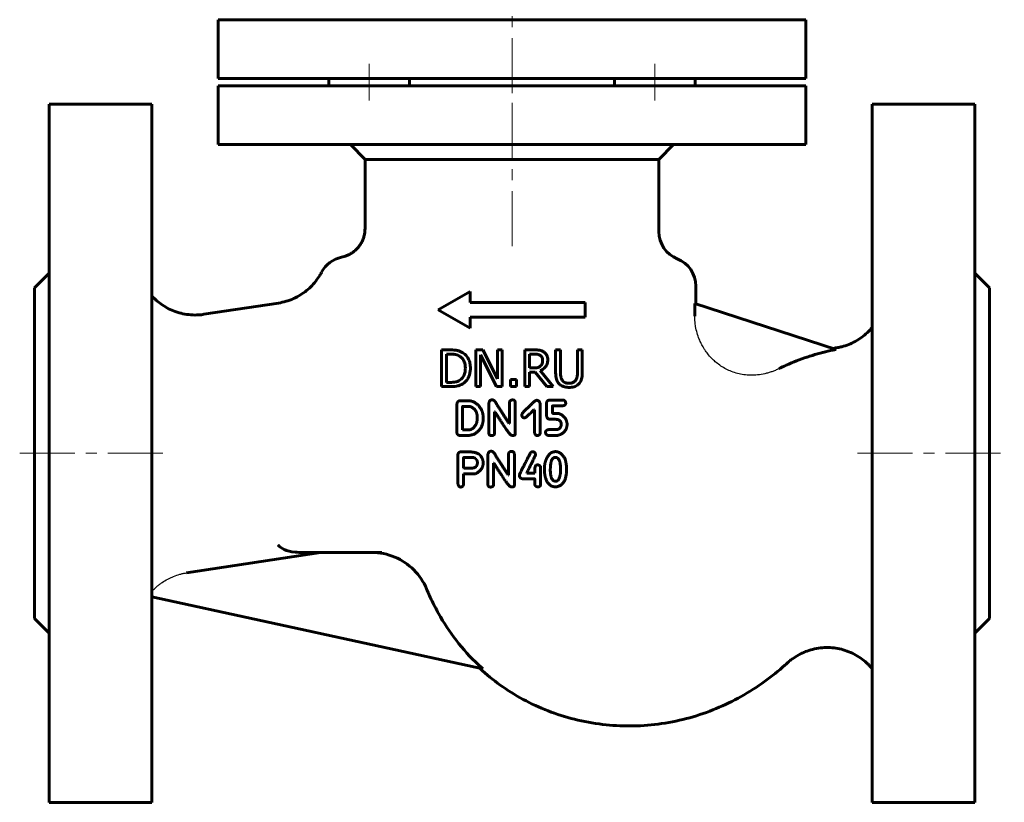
# Model space of a CAD drawing. Header units: millimetres. Extents: x -74 to 74, y -125 to 125.
# Tile 1 of 2: x -67 to 67, y -125 to -19. Entities that reach past the tile are written whole.
import ezdxf

# ---------------------------------------------------------------- set-up
doc = ezdxf.new("R2010")
doc.units = ezdxf.units.MM
for name, pattern in [('K5LT-1', [0]), ('K5LT_AXLED', [12, 7.5, -1.5, 1.5, -1.5]), ('K5LT_BASIC', [0])]:
    doc.linetypes.add(name, pattern=pattern)
doc.layers.add('Системный слой (1)', color=7, linetype='Continuous', true_color=0x6c6c6c)

# ---------------------------------------------------------------- blocks, each defined once
blk = doc.blocks.new('U5')
at = {"layer": 'Системный слой (1)', "color": 143, "linetype": 'K5LT_BASIC', "lineweight": 60, "true_color": 0x33acca}
for p, q in [((-49.04, -30.38), (-49.04, -77.88)), ((-49.04, -77.88), (-49.04, -125.38))]:
    blk.add_line(p, q, dxfattribs=at)
blk = doc.blocks.new('U6')
at = {"layer": 'Системный слой (1)', "color": 143, "linetype": 'K5LT_BASIC', "lineweight": 60, "true_color": 0x33acca}
for p, q in [((-63.04, -30.38), (-63.04, -77.88)), ((-63.04, -77.88), (-63.04, -125.38))]:
    blk.add_line(p, q, dxfattribs=at)
blk = doc.blocks.new('U7')
at = {"layer": 'Системный слой (1)', "color": 143, "linetype": 'K5LT_BASIC', "lineweight": 60, "true_color": 0x33acca}
for p, q in [((62.96, -30.38), (62.96, -77.87)), ((62.96, -77.87), (62.96, -125.38))]:
    blk.add_line(p, q, dxfattribs=at)
blk = doc.blocks.new('U8')
at = {"layer": 'Системный слой (1)', "color": 143, "linetype": 'K5LT_BASIC', "lineweight": 60, "true_color": 0x33acca}
for p, q in [((48.96, -30.38), (48.96, -77.87)), ((48.96, -77.87), (48.96, -125.38))]:
    blk.add_line(p, q, dxfattribs=at)

msp = doc.modelspace()

# ---------------------------------------------------------------- linework, layer by layer
at = {"layer": 'Системный слой (1)', "color": 30, "linetype": 'K5LT_AXLED', "lineweight": 18, "true_color": 0xff8000}
for p, q in [((-0.04, -28.88), (-0.04, -14.87)), ((-19.49, -24.88), (-19.49, -29.88)), ((19.4, -24.88), (19.4, -29.88)), ((-0.04, -49.71), (-0.04, -25.87)), ((-67.04, -77.88), (-47.04, -77.88)), ((46.96, -77.88), (66.96, -77.88))]:
    msp.add_line(p, q, dxfattribs=at)
at = {"layer": 'Системный слой (1)', "color": 143, "linetype": 'K5LT_BASIC', "lineweight": 60, "true_color": 0x33acca}
for p, q in [((-40.04, -18.88), (39.96, -18.88)), ((-40.04, -18.88), (-40.04, -26.88)), ((39.96, -18.88), (39.96, -26.88)), ((-40.04, -26.88), (39.96, -26.88)), ((-40.04, -35.88), (-40.04, -27.88)), ((-40.04, -27.88), (39.96, -27.88)), ((-24.99, -26.88), (-24.99, -27.88)), ((-13.99, -26.88), (-13.99, -27.88)), ((13.9, -26.88), (13.9, -27.88)), ((24.9, -26.88), (24.9, -27.88)), ((39.96, -35.88), (39.96, -27.88)), ((-63.04, -30.38), (-49.04, -30.38)), ((48.96, -30.38), (62.96, -30.38)), ((-40.04, -35.88), (39.96, -35.88)), ((-22.04, -35.88), (-20.04, -37.88)), ((21.96, -35.88), (19.96, -37.88)), ((19.96, -37.88), (-20.04, -37.88)), ((-20.04, -47.29), (-20.04, -37.88)), ((19.96, -47.71), (19.96, -37.88)), ((-65.04, -55.38), (-63.04, -53.38)), ((64.96, -55.38), (62.96, -53.38)), ((-65.04, -55.38), (-65.04, -100.38)), ((-5.75, -55.86), (-10.08, -58.36)), ((-5.75, -55.86), (-5.75, -57.36)), ((24.96, -55.12), (24.96, -57.53)), ((64.96, -55.38), (64.96, -100.38)), ((-41.96, -58.97), (-31.83, -57.43)), ((9.92, -57.36), (-5.75, -57.36)), ((9.92, -57.36), (9.92, -59.36)), ((44.08, -63.75), (24.83, -57.49)), ((24.83, -57.49), (24.83, -59.2)), ((-5.75, -60.86), (-10.08, -58.36)), ((9.92, -59.36), (-5.75, -59.36)), ((-5.75, -59.36), (-5.75, -60.86)), ((-9.64, -63.81), (-9.64, -68.81)), ((-8.5, -63.81), (-9.64, -63.81)), ((-4.97, -63.81), (-4.97, -68.81)), ((-4.03, -63.81), (-4.97, -63.81)), ((-2.02, -67.77), (-4.03, -63.81)), ((-1.4, -63.81), (-2.02, -63.81)), ((-2.02, -63.81), (-2.02, -67.77)), ((-1.4, -68.81), (-1.4, -63.81)), ((1.7, -63.81), (1.7, -68.81)), ((2.99, -63.81), (1.7, -63.81)), ((5.9, -63.81), (5.9, -66.93)), ((6.57, -63.81), (5.9, -63.81)), ((6.57, -66.93), (6.57, -63.81)), ((8.86, -63.81), (8.86, -66.94)), ((9.52, -63.81), (8.86, -63.81)), ((9.52, -66.93), (9.52, -63.81)), ((-8.97, -64.38), (-8.47, -64.38)), ((-8.97, -68.23), (-8.97, -64.38)), ((-4.35, -68.81), (-4.35, -64.5)), ((-4.35, -64.5), (-2.14, -68.81)), ((2.36, -66.26), (2.36, -64.38)), ((2.36, -64.38), (3.02, -64.38)), ((2.95, -66.26), (2.36, -66.26)), ((2.36, -66.82), (3.12, -66.82)), ((2.36, -68.81), (2.36, -66.82)), ((3.12, -66.82), (4.71, -68.81)), ((5.57, -68.81), (3.79, -66.63)), ((-8.47, -68.23), (-8.97, -68.23)), ((0.55, -67.85), (-0.25, -67.85)), ((-0.25, -67.85), (-0.25, -68.81)), ((0.55, -68.81), (0.55, -67.85)), ((-9.64, -68.81), (-8.49, -68.81)), ((-4.97, -68.81), (-4.35, -68.81)), ((-2.14, -68.81), (-1.4, -68.81)), ((-0.25, -68.81), (0.55, -68.81)), ((1.7, -68.81), (2.36, -68.81)), ((4.71, -68.81), (5.57, -68.81)), ((-7.06, -70.74), (-7.17, -70.75)), ((-5.94, -70.74), (-7.06, -70.74)), ((6.81, -70.63), (5.11, -70.65)), ((-7.54, -71.19), (-7.54, -75.07)), ((-6.76, -71.52), (-6.77, -74.69)), ((-5.99, -71.49), (-6.72, -71.49)), ((-3.19, -71.06), (-3.19, -75.12)), ((-2.41, -72.22), (-2.41, -75.12)), ((-2.37, -72.22), (-2.41, -72.22)), ((-0.39, -71.08), (-0.39, -73.84)), ((0.41, -71.06), (0.41, -75.23)), ((3.02, -71.96), (2.95, -71.96)), ((3.02, -71.96), (3.02, -74.99)), ((3.81, -71.22), (3.81, -75.03)), ((4.66, -71.12), (4.66, -72.62)), ((5.45, -71.47), (5.45, -72.3)), ((6.77, -71.44), (5.49, -71.44)), ((-4.78, -72.94), (-4.78, -73.17)), ((1.68, -73.06), (1.63, -73.06)), ((6.09, -72.45), (5.58, -72.45)), ((-6.73, -74.71), (-6.77, -74.69)), ((-5.99, -74.71), (-6.73, -74.71)), ((-0.39, -73.84), (-0.43, -73.84)), ((5.98, -74.66), (4.92, -74.66)), ((6.66, -73.83), (6.66, -74.09)), ((7.45, -73.85), (7.45, -74.02)), ((-6.09, -75.46), (-7.11, -75.46)), ((0.11, -75.45), (-0.01, -75.45)), ((6.01, -75.46), (4.98, -75.46)), ((-6, -77.69), (-7.01, -77.69)), ((-7.42, -81.76), (-7.43, -78.13)), ((-5.25, -78.46), (-6.6, -78.46)), ((-3.32, -78.06), (-3.32, -82.12)), ((-0.52, -78.08), (-0.52, -80.84)), ((0.28, -78.06), (0.28, -82.23)), ((-6.58, -79.9), (-6.62, -79.86)), ((-5.55, -79.9), (-6.58, -79.9)), ((-2.54, -79.22), (-2.54, -82.12)), ((-2.5, -79.22), (-2.54, -79.22)), ((3.07, -80.03), (3.07, -80.58)), ((3.86, -79.83), (3.86, -82.1)), ((5.18, -79.76), (5.16, -80.14)), ((7.39, -80.03), (7.39, -80.05)), ((-6.62, -80.67), (-6.62, -82.01)), ((-5.05, -80.67), (-6.62, -80.67)), ((-0.52, -80.84), (-0.56, -80.84)), ((3.04, -81.36), (1.47, -81.36)), ((2, -80.5), (2, -80.58)), ((3.07, -80.58), (2, -80.58)), ((3.07, -81.4), (3.07, -82.12)), ((5.98, -81.66), (5.81, -81.66)), ((-0.02, -82.45), (-0.15, -82.45)), ((-44.35, -94.16), (-26.08, -91.38)), ((-28.45, -91.38), (-17.76, -91.38)), ((-49.04, -97.41), (-4.02, -107.23)), ((-65.04, -100.38), (-63.04, -102.37)), ((64.96, -100.38), (62.96, -102.37)), ((37.48, -106.38), (37.48, -106.38)), ((-63.04, -125.38), (-49.04, -125.38)), ((48.96, -125.38), (62.96, -125.38))]:
    msp.add_line(p, q, dxfattribs=at)
for centre, start, end in [((23.96, -47.71), 180, 247.9757), ((-22.43, -55.12), 101.6202, 152.1543), ((20.96, -55.12), 0, 67.9757)]:
    msp.add_arc(centre, 4, start, end, dxfattribs=at)
for points, knots in [([(-20.04, -47.29), (-20.04, -47.44), (-20.05, -47.6), (-20.09, -47.92), (-20.12, -48.08), (-20.19, -48.4), (-20.24, -48.56), (-20.36, -48.87), (-20.43, -49.03), (-20.6, -49.33), (-20.69, -49.48), (-20.89, -49.76), (-21, -49.9), (-21.24, -50.16), (-21.37, -50.27), (-21.64, -50.5), (-21.79, -50.6), (-22.08, -50.78), (-22.23, -50.86), (-22.54, -51), (-22.7, -51.06), (-22.98, -51.15), (-23.1, -51.18), (-23.23, -51.21), (-23.23, -51.21), (-23.23, -51.21)], [0, 0, 0, 0, 1.543696, 1.543696, 3.139267, 3.139267, 4.786378, 4.786378, 6.473916, 6.473916, 8.189628, 8.189628, 9.919893, 9.919893, 11.650373, 11.650373, 13.366844, 13.366844, 15.056951, 15.056951, 16.710991, 16.710991, 17.96616, 17.96616, 17.998647, 17.998647, 17.998647, 17.998647]), ([(-25.97, -53.26), (-26, -53.33), (-26.04, -53.4), (-26.24, -53.74), (-26.41, -54), (-26.79, -54.53), (-27.02, -54.8), (-27.49, -55.3), (-27.74, -55.53), (-28.27, -55.95), (-28.55, -56.15), (-29.14, -56.51), (-29.45, -56.68), (-30.1, -56.97), (-30.44, -57.09), (-31.13, -57.3), (-31.48, -57.38), (-31.83, -57.43)], [6.849554, 6.849554, 6.849554, 6.849554, 7.288684, 7.288684, 8.914954, 8.914954, 10.750539, 10.750539, 12.554437, 12.554437, 14.334132, 14.334132, 16.213974, 16.213974, 18.097783, 18.097783, 19.999367, 19.999367, 19.999367, 19.999367]), ([(-49.04, -56.49), (-49.04, -56.49), (-49.04, -56.49), (-49.03, -56.49), (-49.03, -56.5), (-49.03, -56.5), (-49.02, -56.51), (-49.01, -56.52), (-49, -56.53), (-48.98, -56.55), (-48.97, -56.56), (-48.93, -56.61), (-48.9, -56.64), (-48.81, -56.72), (-48.76, -56.78), (-48.59, -56.94), (-48.48, -57.05), (-48.13, -57.34), (-47.89, -57.52), (-47.36, -57.88), (-47.07, -58.05), (-46.48, -58.35), (-46.17, -58.48), (-45.52, -58.71), (-45.17, -58.81), (-44.47, -58.96), (-44.1, -59.01), (-43.39, -59.07), (-43.03, -59.07), (-42.43, -59.03), (-42.19, -59.01), (-41.96, -58.97)], [0, 0, 0, 0, 0.014816, 0.014816, 0.03704, 0.03704, 0.077783, 0.077783, 0.155566, 0.155566, 0.307428, 0.307428, 0.603744, 0.603744, 1.181561, 1.181561, 2.307563, 2.307563, 4.500303, 4.500303, 6.956945, 6.956945, 9.36176, 9.36176, 11.99442, 11.99442, 14.643089, 14.643089, 17.257379, 17.257379, 18.999074, 18.999074, 18.999074, 18.999074]), ([(48.96, -60.78), (48.75, -61.01), (48.55, -61.25), (48.07, -61.69), (47.81, -61.91), (47.25, -62.32), (46.95, -62.5), (46.37, -62.82), (46.09, -62.95), (45.48, -63.19), (45.16, -63.29), (44.66, -63.42), (44.47, -63.46), (44.29, -63.5)], [5.750067, 5.750067, 5.750067, 5.750067, 8.159574, 8.159574, 10.808234, 10.808234, 13.502798, 13.502798, 15.931918, 15.931918, 18.539165, 18.539165, 19.991512, 19.991512, 19.991512, 19.991512]), ([(-6.71, -64.21), (-6.83, -64.13), (-6.96, -64.06), (-7.16, -63.99), (-7.22, -63.96), (-7.32, -63.93), (-7.36, -63.92), (-7.43, -63.9), (-7.48, -63.89), (-7.59, -63.87), (-7.66, -63.86), (-7.85, -63.83), (-7.99, -63.82), (-8.23, -63.81), (-8.32, -63.81), (-8.43, -63.81), (-8.47, -63.81), (-8.5, -63.81)], [-0.3561081, -0.3561081, -0.3561081, -0.3561081, -0.2376074, -0.2376074, -0.179387, -0.179387, -0.1519309, -0.1519309, -0.1218103, -0.1218103, -0.0883125, -0.0883125, -0.0367836, -0.0367836, -0.0107298, -0.0107298, 0, 0, 0, 0]), ([(-5.7, -66.31), (-5.7, -66.08), (-5.72, -65.86), (-5.8, -65.43), (-5.87, -65.24), (-6.05, -64.88), (-6.2, -64.63), (-6.54, -64.32), (-6.62, -64.26), (-6.71, -64.21)], [-0.3761158, -0.3761158, -0.3761158, -0.3761158, -0.2520743, -0.2520743, -0.1398566, -0.1398566, -0.0314397, -0.0314397, 0, 0, 0, 0]), ([(4.26, -64.07), (4.15, -64), (4.03, -63.94), (3.83, -63.88), (3.73, -63.85), (3.42, -63.82), (3.32, -63.81), (3.14, -63.81), (3.06, -63.81), (2.99, -63.81)], [-0.2171035, -0.2171035, -0.2171035, -0.2171035, -0.1152417, -0.1152417, -0.0539868, -0.0539868, -0.0227817, -0.0227817, 0, 0, 0, 0]), ([(4.83, -65.17), (4.83, -65.05), (4.82, -64.94), (4.77, -64.73), (4.74, -64.63), (4.65, -64.46), (4.56, -64.31), (4.35, -64.14), (4.31, -64.1), (4.26, -64.07)], [-0.2354076, -0.2354076, -0.2354076, -0.2354076, -0.1548394, -0.1548394, -0.0832125, -0.0832125, -0.0171081, -0.0171081, 0, 0, 0, 0]), ([(44.08, -63.75), (43.94, -63.77), (43.57, -63.85), (42.73, -64.03), (41.08, -64.45), (39.17, -65.08), (37.4, -65.83), (36.6, -66.21), (36.26, -66.38)], [0.07775685, 0.07775685, 0.07775685, 0.07775685, 0.082106, 0.08909427, 0.10307082, 0.13102393, 0.14500048, 0.15540174, 0.15540174, 0.15540174, 0.15540174]), ([(-8.47, -64.38), (-8.4, -64.38), (-8.33, -64.38), (-8.2, -64.39), (-8.14, -64.39), (-8, -64.41), (-7.93, -64.41), (-7.84, -64.43), (-7.81, -64.43), (-7.76, -64.44), (-7.74, -64.45), (-7.71, -64.45), (-7.71, -64.45), (-7.51, -64.5), (-7.32, -64.58), (-7.15, -64.68)], [-0.1022355, -0.1022355, -0.1022355, -0.1022355, -0.0956463, -0.0956463, -0.0880893, -0.0880893, -0.0769701, -0.0769701, -0.0706008, -0.0706008, -0.0643545, -0.0643545, -0.063987, -0.063987, 0, 0, 0, 0]), ([(-7.15, -64.68), (-7.01, -64.77), (-6.89, -64.87), (-6.68, -65.12), (-6.6, -65.27), (-6.43, -65.7), (-6.39, -66), (-6.39, -66.3)], [-0.1892421, -0.1892421, -0.1892421, -0.1892421, -0.1396638, -0.1396638, -0.0897152, -0.0897152, 0, 0, 0, 0]), ([(3.02, -64.38), (3.08, -64.38), (3.14, -64.38), (3.24, -64.39), (3.3, -64.39), (3.4, -64.41), (3.44, -64.41), (3.48, -64.42), (3.48, -64.42), (3.5, -64.42), (3.5, -64.43), (3.62, -64.45), (3.72, -64.49), (3.82, -64.55)], [-0.06443888, -0.06443888, -0.06443888, -0.06443888, -0.05690499, -0.05690499, -0.04761681, -0.04761681, -0.03726645, -0.03726645, -0.03620145, -0.03620145, -0.033685, -0.033685, 0, 0, 0, 0]), ([(3.79, -66.63), (3.97, -66.56), (4.14, -66.47), (4.41, -66.25), (4.53, -66.13), (4.72, -65.81), (4.78, -65.64), (4.82, -65.36), (4.83, -65.26), (4.83, -65.17)], [-0.2143997, -0.2143997, -0.2143997, -0.2143997, -0.1400767, -0.1400767, -0.0847941, -0.0847941, -0.0286826, -0.0286826, 0, 0, 0, 0]), ([(3.82, -64.55), (3.87, -64.59), (3.93, -64.64), (3.99, -64.71), (4.02, -64.75), (4.04, -64.8), (4.05, -64.82), (4.05, -64.83), (4.06, -64.84), (4.07, -64.85), (4.12, -64.97), (4.13, -65.1), (4.13, -65.22)], [-0.06923505, -0.06923505, -0.06923505, -0.06923505, -0.05385207, -0.05385207, -0.04757991, -0.04130826, -0.04130826, -0.03986128, -0.03986128, -0.03669058, -0.03669058, 0, 0, 0, 0]), ([(4.13, -65.22), (4.13, -65.31), (4.13, -65.41), (4.1, -65.56), (4.08, -65.62), (4.06, -65.69), (4.05, -65.72), (3.99, -65.84), (3.93, -65.93), (3.85, -66)], [-0.07702198, -0.07702198, -0.07702198, -0.07702198, -0.05542202, -0.05542202, -0.04028309, -0.04028309, -0.03366799, -0.03366799, 0, 0, 0, 0]), ([(-6.39, -66.3), (-6.39, -66.52), (-6.41, -66.74), (-6.49, -67.11), (-6.56, -67.3), (-6.79, -67.66), (-6.93, -67.79), (-7.09, -67.9)], [-0.2230104, -0.2230104, -0.2230104, -0.2230104, -0.1294142, -0.1294142, -0.0592875, -0.0592875, 0, 0, 0, 0]), ([(-6.72, -68.41), (-6.57, -68.31), (-6.44, -68.2), (-6.21, -67.94), (-6.11, -67.79), (-5.88, -67.39), (-5.76, -67.07), (-5.7, -66.55), (-5.7, -66.43), (-5.7, -66.31)], [-0.3072322, -0.3072322, -0.3072322, -0.3072322, -0.2332442, -0.2332442, -0.1568584, -0.1568584, -0.0362936, -0.0362936, 0, 0, 0, 0]), ([(3.85, -66), (3.8, -66.06), (3.74, -66.1), (3.58, -66.19), (3.5, -66.21), (3.3, -66.25), (3.12, -66.26), (2.95, -66.26)], [-0.06993541, -0.06993541, -0.06993541, -0.06993541, -0.06255826, -0.06255826, -0.0519392, -0.0519392, 0, 0, 0, 0]), ([(5.9, -66.93), (5.9, -67.22), (5.93, -67.54), (6.04, -67.92), (6.1, -68.11), (6.29, -68.36), (6.34, -68.41), (6.38, -68.45)], [-0.2859987, -0.2859987, -0.2859987, -0.2859987, -0.0936871, -0.0936871, -0.020018, -0.020018, 0, 0, 0, 0]), ([(6.78, -67.94), (6.71, -67.83), (6.66, -67.7), (6.6, -67.45), (6.58, -67.29), (6.57, -67.05), (6.57, -66.99), (6.57, -66.93)], [-0.1281078, -0.1281078, -0.1281078, -0.1281078, -0.0723551, -0.0723551, -0.0178863, -0.0178863, 0, 0, 0, 0]), ([(8.86, -66.94), (8.86, -67.11), (8.85, -67.29), (8.81, -67.55), (8.78, -67.69), (8.69, -67.87), (8.67, -67.9), (8.64, -67.94)], [-0.1402117, -0.1402117, -0.1402117, -0.1402117, -0.0619671, -0.0619671, -0.0121247, -0.0121247, 0, 0, 0, 0]), ([(9.04, -68.45), (9.12, -68.38), (9.19, -68.3), (9.3, -68.12), (9.35, -68.02), (9.46, -67.73), (9.5, -67.48), (9.52, -67.1), (9.52, -67.01), (9.52, -66.93)], [-0.2053024, -0.2053024, -0.2053024, -0.2053024, -0.1589772, -0.1589772, -0.1126811, -0.1126811, -0.0260125, -0.0260125, 0, 0, 0, 0]), ([(-7.09, -67.9), (-7.34, -68.08), (-7.58, -68.14), (-7.94, -68.22), (-8.21, -68.23), (-8.47, -68.23)], [-0.1167453, -0.1167453, -0.1167453, -0.1167453, -0.080596, -0.080596, 0, 0, 0, 0]), ([(7.71, -68.35), (7.6, -68.35), (7.49, -68.34), (7.33, -68.31), (7.28, -68.29), (7.21, -68.27), (7.18, -68.26), (7.14, -68.24), (7.13, -68.23), (7.02, -68.18), (6.94, -68.12), (6.83, -68.01), (6.81, -67.97), (6.78, -67.94)], [-0.08943798, -0.08943798, -0.08943798, -0.08943798, -0.06868707, -0.06868707, -0.05825869, -0.05825869, -0.04958127, -0.04958127, -0.04617673, -0.04617673, -0.0130748, -0.0130748, 0, 0, 0, 0]), ([(8.64, -67.94), (8.6, -68), (8.56, -68.05), (8.45, -68.14), (8.39, -68.18), (8.22, -68.27), (8.07, -68.32), (7.82, -68.34), (7.77, -68.35), (7.71, -68.35)], [-0.1461045, -0.1461045, -0.1461045, -0.1461045, -0.1129862, -0.1129862, -0.0785393, -0.0785393, -0.016881, -0.016881, 0, 0, 0, 0]), ([(-8.49, -68.81), (-8.2, -68.81), (-7.88, -68.79), (-7.43, -68.72), (-7.2, -68.67), (-6.85, -68.49), (-6.78, -68.45), (-6.72, -68.41)], [-0.2867366, -0.2867366, -0.2867366, -0.2867366, -0.1213601, -0.1213601, -0.0243076, -0.0243076, 0, 0, 0, 0]), ([(6.38, -68.45), (6.52, -68.59), (6.68, -68.69), (7, -68.83), (7.2, -68.88), (7.56, -68.91), (7.64, -68.91), (7.71, -68.91)], [-0.2211675, -0.2211675, -0.2211675, -0.2211675, -0.112592, -0.112592, -0.0236914, -0.0236914, 0, 0, 0, 0]), ([(7.71, -68.91), (7.94, -68.91), (8.19, -68.89), (8.64, -68.76), (8.8, -68.65), (8.96, -68.53), (9, -68.49), (9.04, -68.45)], [-0.1058863, -0.1058863, -0.1058863, -0.1058863, -0.0631758, -0.0631758, -0.0179741, -0.0179741, 0, 0, 0, 0]), ([(-28.45, -91.38), (-28.84, -91.38), (-29.22, -91.36), (-30.15, -91.27), (-30.65, -91.15), (-31.39, -90.82), (-31.65, -90.62), (-31.85, -90.37), (-31.85, -90.37), (-31.85, -90.37)], [0, 0, 0, 0, 0.1370034, 0.1370034, 0.3635746, 0.3635746, 0.5444672, 0.5444672, 0.5461449, 0.5461449, 0.5461449, 0.5461449]), ([(-19.15, -91.38), (-18.06, -91.38), (-16.99, -91.59), (-15.02, -92.42), (-14.14, -93.02), (-12.66, -94.49), (-12.08, -95.36), (-11.67, -96.32)], [-0.9519433, -0.9519433, -0.9519433, -0.9519433, -0.6270096, -0.6270096, -0.3109705, -0.3109705, 0, 0, 0, 0]), ([(-11.67, -96.32), (-11.4, -96.97), (-10.81, -98.26), (-9.44, -100.8), (-7.36, -103.85), (-5.25, -106.11), (-4.08, -107.17), (-4.02, -107.23)], [-1.996661, -1.996661, -1.996661, -1.996661, -1.776368, -1.556075, -1.115487, -0.6749, -0.648591, -0.648591, -0.648591, -0.648591]), ([(48.96, -107.16), (48.96, -107.16), (48.95, -107.16), (48.95, -107.15), (48.95, -107.15), (48.94, -107.14), (48.93, -107.13), (48.91, -107.11), (48.9, -107.09), (48.86, -107.05), (48.84, -107.02), (48.76, -106.94), (48.71, -106.88), (48.55, -106.72), (48.45, -106.61), (48.13, -106.31), (47.9, -106.12), (47.38, -105.72), (47.08, -105.53), (46.45, -105.17), (46.13, -105.02), (45.47, -104.75), (45.13, -104.64), (44.46, -104.47), (44.13, -104.41), (43.44, -104.33), (43.09, -104.31), (42.37, -104.32), (42.02, -104.35), (41.31, -104.46), (40.95, -104.53), (40.29, -104.72), (39.97, -104.84), (39.36, -105.1), (39.06, -105.25), (38.48, -105.6), (38.19, -105.79), (37.77, -106.12), (37.62, -106.25), (37.47, -106.38)], [0, 0, 0, 0, 0.015548, 0.015548, 0.040424, 0.040424, 0.087066, 0.087066, 0.177242, 0.177242, 0.354484, 0.354484, 0.705859, 0.705859, 1.40239, 1.40239, 2.783014, 2.783014, 4.459547, 4.459547, 6.13524, 6.13524, 7.774112, 7.774112, 9.366585, 9.366585, 11.011872, 11.011872, 12.687495, 12.687495, 14.362574, 14.362574, 15.932818, 15.932818, 17.484153, 17.484153, 19.088142, 19.088142, 19.999223, 19.999223, 19.999223, 19.999223]), ([(37.63, -106.24), (37.45, -106.41), (37.26, -106.57), (36.24, -107.47), (35.32, -108.22), (33.32, -109.66), (32.25, -110.35), (30.03, -111.59), (28.89, -112.15), (26.57, -113.11), (25.39, -113.52), (22.92, -114.21), (21.63, -114.48), (19.05, -114.85), (17.77, -114.96), (15.25, -115.01), (14.01, -114.95), (11.48, -114.7), (10.2, -114.48), (7.7, -113.9), (6.48, -113.54), (4.13, -112.66), (2.99, -112.16), (0.79, -111.01), (-0.26, -110.37), (-2.25, -109), (-3.17, -108.27), (-4.18, -107.36), (-4.31, -107.26), (-4.43, -107.14)], [13.361012, 13.361012, 13.361012, 13.361012, 13.883011, 13.883011, 16.35821, 16.35821, 18.884918, 18.884918, 21.422832, 21.422832, 24.008747, 24.008747, 26.71308, 26.71308, 29.337609, 29.337609, 31.888605, 31.888605, 34.546899, 34.546899, 37.149063, 37.149063, 39.708507, 39.708507, 42.219377, 42.219377, 44.655727, 44.655727, 44.995967, 44.995967, 44.995967, 44.995967])]:
    msp.add_open_spline(points, degree=3, knots=knots, dxfattribs=at)
at = {"layer": 'Системный слой (1)', "color": 7, "linetype": 'K5LT-1'}
for points, knots in [([(36.26, -66.38), (36.11, -66.46), (35.8, -66.6), (35.33, -66.78), (34.86, -66.93), (34.21, -67.1), (33.39, -67.23), (32.43, -67.27), (31.51, -67.2), (30.66, -67.03), (29.85, -66.77), (29.1, -66.44), (28.39, -66.02), (27.79, -65.57), (27.22, -65.07), (26.74, -64.54), (26.34, -64.01), (26.01, -63.49), (25.71, -62.97), (25.4, -62.28), (25.14, -61.51), (24.96, -60.73), (24.87, -60.09), (24.84, -59.62), (24.83, -59.34), (24.83, -59.2)], [0, 0, 0, 0, 0.557103, 1.114206, 1.671309, 2.228412, 3.342618, 4.420887, 5.42544, 6.387206, 7.317137, 8.227544, 9.131074, 10.034603, 10.725768, 11.645861, 12.424625, 12.928595, 13.681982, 14.425744, 15.418585, 16.411427, 17.087268, 17.543634, 18, 18, 18, 18]), ([(-49.04, -96.66), (-49.04, -96.66), (-49.04, -96.66), (-49.03, -96.66), (-49.02, -96.65), (-49.01, -96.63), (-48.98, -96.59), (-48.91, -96.52), (-48.77, -96.38), (-48.58, -96.2), (-48.32, -95.96), (-48.07, -95.77), (-47.84, -95.59), (-47.48, -95.34), (-47.09, -95.11), (-46.7, -94.9), (-46.44, -94.78), (-45.96, -94.57), (-45.39, -94.38), (-44.8, -94.23), (-44.5, -94.18), (-44.35, -94.16)], [0, 0, 0, 0, 0.0003019, 0.0009996, 0.0019991, 0.0040116, 0.0080366, 0.0169074, 0.0338014, 0.0675895, 0.0956977, 0.1400517, 0.1622287, 0.1844057, 0.2731137, 0.295261, 0.3174082, 0.3617026, 0.4525974, 0.4980448, 0.5434921, 0.5434921, 0.5434921, 0.5434921])]:
    msp.add_open_spline(points, degree=3, knots=knots, dxfattribs=at)
at = {"layer": 'Системный слой (1)', "color": 143, "linetype": 'K5LT_BASIC', "lineweight": 60, "true_color": 0x33acca}
for points, degree in [([(43.68, -63.61), (43.88, -63.57), (44.09, -63.53), (44.29, -63.5)], 3), ([(-7.17, -70.75), (-7.48, -70.76), (-7.54, -71.19)], 2), ([(-4.2, -71.95), (-4.9, -70.74), (-5.94, -70.74)], 2), ([(-2.74, -70.6), (-3.11, -70.6), (-3.19, -71.06)], 2), ([(-2.09, -71.27), (-2.41, -70.6), (-2.74, -70.6)], 2), ([(0.06, -70.62), (-0.39, -70.62), (-0.39, -71.08)], 2), ([(0.41, -71.06), (0.41, -70.62), (0.06, -70.62)], 2), ([(3.32, -70.67), (3.1, -70.67), (2.4, -71.43)], 2), ([(3.81, -71.22), (3.72, -70.67), (3.32, -70.67)], 2), ([(5.11, -70.65), (4.66, -70.65), (4.66, -71.12)], 2), ([(7.26, -71.02), (7.26, -70.63), (6.81, -70.63)], 2), ([(-6.72, -71.49), (-6.76, -71.49), (-6.76, -71.52)], 2), ([(-5.71, -71.52), (-5.89, -71.49), (-5.99, -71.49)], 2), ([(-4.78, -72.94), (-4.78, -71.9), (-5.71, -71.52)], 2), ([(-3.96, -73.17), (-3.96, -72.43), (-4.2, -71.95)], 2), ([(-2.37, -72.22), (-1.92, -72.99), (-0.82, -74.61)], 2), ([(-0.43, -73.84), (-1.33, -72.42), (-2.09, -71.27)], 2), ([(2.4, -71.43), (1.28, -72.4), (1.28, -72.68)], 2), ([(1.68, -73.06), (1.85, -73.06), (2.95, -71.96)], 2), ([(5.45, -71.47), (5.45, -71.44), (5.49, -71.44)], 2), ([(5.58, -72.45), (5.45, -72.45), (5.45, -72.3)], 2), ([(6.77, -71.44), (7.28, -71.38), (7.28, -71.04)], 2), ([(7.28, -71.04), (7.28, -71.02), (7.26, -71.02)], 2), ([(-5.27, -75.31), (-3.96, -74.62), (-3.96, -73.17)], 2), ([(-4.97, -74.02), (-4.78, -73.68), (-4.78, -73.17)], 2), ([(1.28, -72.68), (1.37, -73.06), (1.63, -73.06)], 2), ([(4.66, -72.62), (4.66, -73.25), (5.15, -73.25)], 2), ([(5.15, -73.25), (6.26, -73.25), (6.26, -73.3)], 2), ([(7.22, -73.13), (6.68, -72.45), (6.09, -72.45)], 2), ([(6.26, -73.3), (6.66, -73.54), (6.66, -73.83)], 2), ([(7.45, -73.85), (7.45, -73.58), (7.22, -73.13)], 2), ([(-5.99, -74.71), (-5.41, -74.71), (-4.97, -74.02)], 2), ([(-0.82, -74.61), (-0.28, -75.45), (-0.01, -75.45)], 2), ([(3.02, -74.99), (3.09, -75.49), (3.41, -75.47)], 2), ([(3.41, -75.47), (3.77, -75.47), (3.81, -75.03)], 2), ([(4.92, -74.66), (4.53, -74.73), (4.53, -75.02)], 2), ([(4.53, -75.02), (4.53, -75.42), (4.98, -75.46)], 2), ([(6.66, -74.09), (6.47, -74.66), (5.98, -74.66)], 2), ([(6.6, -75.32), (7.45, -74.79), (7.45, -74.02)], 2), ([(-7.54, -75.07), (-7.52, -75.41), (-7.11, -75.46)], 2), ([(-6.09, -75.46), (-5.79, -75.46), (-5.27, -75.31)], 2), ([(-3.19, -75.12), (-3.19, -75.47), (-2.82, -75.47)], 2), ([(-2.82, -75.47), (-2.41, -75.47), (-2.41, -75.12)], 2), ([(0.11, -75.45), (0.41, -75.45), (0.41, -75.23)], 2), ([(6.01, -75.46), (6.17, -75.46), (6.6, -75.32)], 2), ([(-7.01, -77.69), (-7.34, -77.69), (-7.43, -78.13)], 2), ([(-4.34, -78.2), (-4.74, -77.68), (-6, -77.69)], 2), ([(-2.87, -77.6), (-3.24, -77.6), (-3.32, -78.06)], 2), ([(-2.22, -78.27), (-2.54, -77.6), (-2.87, -77.6)], 2), ([(-0.08, -77.62), (-0.52, -77.62), (-0.52, -78.08)], 2), ([(0.28, -78.06), (0.28, -77.62), (-0.08, -77.62)], 2), ([(2.76, -77.66), (2.42, -77.77), (2.42, -77.93)], 2), ([(3.16, -78.1), (3.12, -77.66), (2.76, -77.66)], 2), ([(5.83, -77.65), (5.52, -77.71), (5.34, -77.78)], 2), ([(7.21, -78.74), (6.72, -77.65), (5.83, -77.65)], 2), ([(-6.6, -78.46), (-6.64, -78.47), (-6.64, -78.5)], 2), ([(-6.64, -78.5), (-6.62, -79.62), (-6.62, -79.86)], 2), ([(-4.75, -79.13), (-4.75, -78.69), (-5.25, -78.46)], 2), ([(-3.97, -79.23), (-3.93, -78.73), (-4.34, -78.2)], 2), ([(-0.56, -80.84), (-1.46, -79.42), (-2.22, -78.27)], 2), ([(2.42, -77.93), (0.96, -80.75), (0.96, -80.89)], 2), ([(2, -80.5), (3.16, -78.15), (3.16, -78.1)], 2), ([(4.68, -78.56), (4.38, -79.16), (4.36, -79.99)], 2), ([(5.34, -77.78), (4.99, -77.97), (4.68, -78.56)], 2), ([(5.85, -78.43), (5.28, -78.43), (5.18, -79.76)], 2), ([(6.57, -80.03), (6.57, -78.43), (5.85, -78.43)], 2), ([(7.39, -80.03), (7.39, -79.44), (7.21, -78.74)], 2), ([(-5.55, -79.9), (-4.75, -79.9), (-4.75, -79.13)], 2), ([(-5.05, -80.67), (-3.97, -80.2), (-3.97, -79.23)], 2), ([(-2.5, -79.22), (-2.05, -79.99), (-0.95, -81.61)], 2), ([(3.47, -79.45), (3.07, -79.45), (3.07, -80.03)], 2), ([(3.86, -79.83), (3.86, -79.54), (3.47, -79.45)], 2), ([(4.36, -79.99), (4.36, -80.69), (4.56, -81.37)], 2), ([(5.16, -80.14), (5.23, -81.66), (5.81, -81.66)], 2), ([(6.23, -82.39), (7.39, -82), (7.39, -80.05)], 2), ([(6.54, -80.67), (6.57, -80.22), (6.57, -80.03)], 2), ([(-0.95, -81.61), (-0.41, -82.45), (-0.15, -82.45)], 2), ([(0.96, -80.89), (0.96, -81.29), (1.47, -81.36)], 2), ([(3.04, -81.36), (3.07, -81.36), (3.07, -81.4)], 2), ([(4.56, -81.37), (4.99, -82.44), (5.83, -82.44)], 2), ([(5.98, -81.66), (6.37, -81.66), (6.54, -80.67)], 2), ([(-7.42, -81.76), (-7.42, -82.47), (-7.01, -82.47)], 2), ([(-7.01, -82.47), (-6.66, -82.47), (-6.62, -82.01)], 2), ([(-3.32, -82.12), (-3.32, -82.47), (-2.95, -82.47)], 2), ([(-2.95, -82.47), (-2.54, -82.47), (-2.54, -82.12)], 2), ([(-0.02, -82.45), (0.28, -82.45), (0.28, -82.23)], 2), ([(3.07, -82.12), (3.09, -82.4), (3.48, -82.46)], 2), ([(3.48, -82.46), (3.86, -82.43), (3.86, -82.1)], 2), ([(5.83, -82.44), (6.07, -82.44), (6.23, -82.39)], 2)]:
    msp.add_open_spline(points, degree=degree, dxfattribs=at)

# ---------------------------------------------------------------- block references
at = {"layer": 'Системный слой (1)'}
for name in ['U6', 'U5', 'U8', 'U7']:
    msp.add_blockref(name, (0, 0), dxfattribs=at)

doc.saveas('drawing.dxf')
